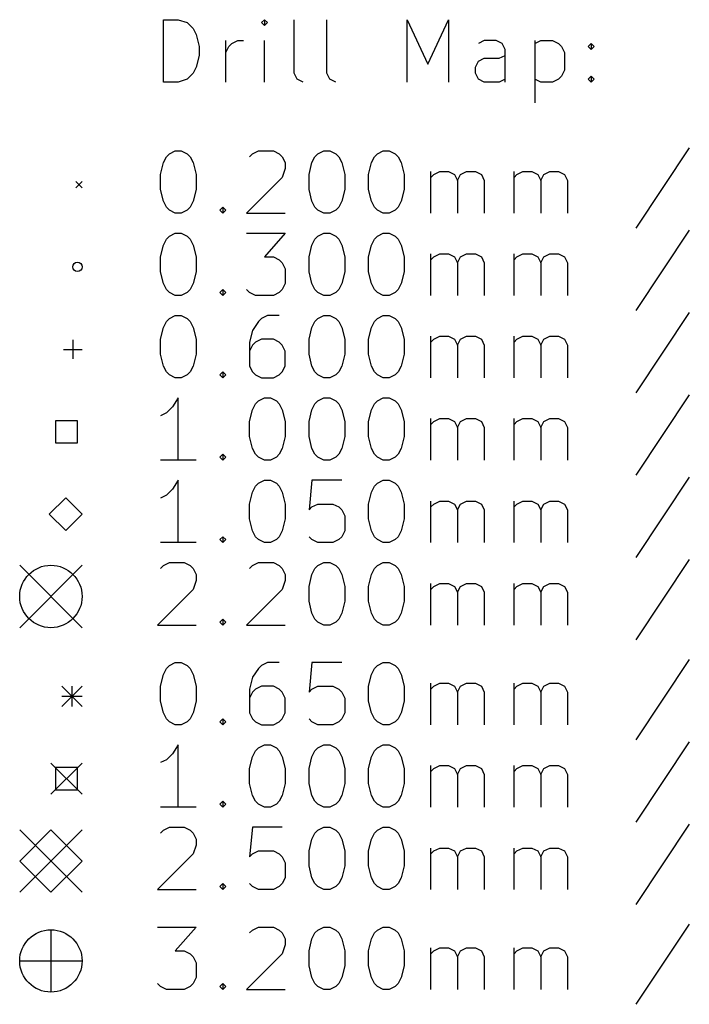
# Model space of a CAD drawing. Extents: x 39 to 122, y -192 to -69.
# Tile 1 of 8: x 39 to 61, y -192 to -161. Entities that reach past the tile are written whole.
import ezdxf

# ---------------------------------------------------------------- set-up
doc = ezdxf.new("R2010")
doc.units = 0
doc.layers.add('BLACK', color=7, linetype='CONTINUOUS')

msp = doc.modelspace()

# ---------------------------------------------------------------- linework, layer by layer
at = {"layer": 'BLACK', "linetype": 'CONTINUOUS'}
for p, q in [((44.082768, -162.639838), (44.082768, -160.639838)), ((44.082768, -160.639838), (44.558958, -160.639838)), ((44.558958, -160.639838), (44.844673, -160.735076)), ((44.844673, -160.735076), (45.035149, -160.925552)), ((45.035149, -160.925552), (45.130387, -161.116028)), ((47.320863, -160.639838), (47.225625, -160.735076)), ((47.225625, -160.735076), (47.320863, -160.830314)), ((47.416101, -160.735076), (47.320863, -160.639838)), ((47.320863, -160.639838), (47.320863, -160.830314)), ((47.320863, -160.830314), (47.416101, -160.735076)), ((48.273244, -162.354123), (48.273244, -160.639838)), ((49.320863, -162.354123), (49.320863, -160.639838)), ((51.892292, -162.639838), (51.892292, -160.639838)), ((51.892292, -160.639838), (52.558959, -162.068409)), ((52.558959, -162.068409), (53.225625, -160.639838)), ((53.225625, -160.639838), (53.225625, -162.639838)), ((45.130387, -161.116028), (45.225625, -161.49698)), ((45.225625, -161.49698), (45.225625, -161.782695)), ((46.082768, -162.639838), (46.082768, -161.306504)), ((46.082768, -161.687457), (46.178006, -161.49698)), ((46.178006, -161.49698), (46.273244, -161.401742)), ((46.273244, -161.401742), (46.46372, -161.306504)), ((46.46372, -161.306504), (46.654197, -161.306504)), ((47.320863, -162.639838), (47.320863, -161.306504)), ((54.368482, -161.306504), (54.178006, -161.401742)), ((54.749435, -161.306504), (54.368482, -161.306504)), ((54.939911, -161.401742), (54.749435, -161.306504)), ((55.035149, -161.592219), (54.939911, -161.401742)), ((55.98753, -161.306504), (55.98753, -163.306504)), ((55.98753, -161.401742), (56.178006, -161.306504)), ((56.178006, -161.306504), (56.558959, -161.306504)), ((56.558959, -161.306504), (56.749435, -161.401742)), ((56.749435, -161.401742), (56.844673, -161.49698)), ((56.844673, -161.49698), (56.939911, -161.687457)), ((57.701816, -161.49698), (57.797054, -161.401742)), ((57.797054, -161.592219), (57.701816, -161.49698)), ((57.797054, -161.401742), (57.892292, -161.49698)), ((57.797054, -161.401742), (57.797054, -161.592219)), ((57.892292, -161.49698), (57.797054, -161.592219)), ((45.225625, -161.782695), (45.130387, -162.163647)), ((54.178006, -161.973171), (54.368482, -161.877933)), ((54.368482, -161.877933), (54.844673, -161.877933)), ((54.844673, -161.877933), (55.035149, -161.782695)), ((55.035149, -162.639838), (55.035149, -161.592219)), ((56.939911, -161.687457), (56.939911, -162.258885)), ((45.130387, -162.163647), (45.035149, -162.354123)), ((54.082768, -162.163647), (54.178006, -161.973171)), ((54.082768, -162.354123), (54.082768, -162.163647)), ((45.035149, -162.354123), (44.844673, -162.5446)), ((48.368482, -162.5446), (48.273244, -162.354123)), ((49.416101, -162.5446), (49.320863, -162.354123)), ((54.178006, -162.5446), (54.082768, -162.354123)), ((56.844673, -162.449361), (56.749435, -162.5446)), ((56.939911, -162.258885), (56.844673, -162.449361)), ((57.701816, -162.5446), (57.797054, -162.449361)), ((57.797054, -162.449361), (57.892292, -162.5446)), ((57.797054, -162.449361), (57.797054, -162.639838)), ((44.558958, -162.639838), (44.082768, -162.639838)), ((44.844673, -162.5446), (44.558958, -162.639838)), ((48.558958, -162.639838), (48.368482, -162.5446)), ((49.606577, -162.639838), (49.416101, -162.5446)), ((54.368482, -162.639838), (54.178006, -162.5446)), ((54.844673, -162.639838), (54.368482, -162.639838)), ((55.035149, -162.5446), (54.844673, -162.639838)), ((56.178006, -162.639838), (55.98753, -162.5446)), ((56.558959, -162.639838), (56.178006, -162.639838)), ((56.749435, -162.5446), (56.558959, -162.639838)), ((57.797054, -162.639838), (57.701816, -162.5446)), ((57.892292, -162.5446), (57.797054, -162.639838)), ((44.082768, -165.22079), (44.178006, -165.030314)), ((44.178006, -165.030314), (44.273244, -164.935076)), ((44.273244, -164.935076), (44.46372, -164.839838)), ((44.46372, -164.839838), (44.654197, -164.839838)), ((44.654197, -164.839838), (44.844673, -164.935076)), ((44.844673, -164.935076), (44.939911, -165.030314)), ((44.939911, -165.030314), (45.035149, -165.22079)), ((46.844673, -165.030314), (46.939911, -164.935076)), ((46.939911, -164.935076), (47.130387, -164.839838)), ((47.130387, -164.839838), (47.606578, -164.839838)), ((47.606578, -164.839838), (47.797054, -164.935076)), ((47.797054, -164.935076), (47.892292, -165.030314)), ((47.892292, -165.030314), (47.98753, -165.22079)), ((48.844673, -165.22079), (48.939911, -165.030314)), ((48.939911, -165.030314), (49.035149, -164.935076)), ((49.035149, -164.935076), (49.225625, -164.839838)), ((49.225625, -164.839838), (49.416102, -164.839838)), ((49.416102, -164.839838), (49.606578, -164.935076)), ((49.606578, -164.935076), (49.701816, -165.030314)), ((49.701816, -165.030314), (49.797054, -165.22079)), ((50.749435, -165.22079), (50.844673, -165.030314)), ((50.844673, -165.030314), (50.939911, -164.935076)), ((50.939911, -164.935076), (51.130387, -164.839838)), ((51.130387, -164.839838), (51.320864, -164.839838)), ((51.320864, -164.839838), (51.51134, -164.935076)), ((51.51134, -164.935076), (51.606578, -165.030314)), ((51.606578, -165.030314), (51.701816, -165.22079)), ((60.939912, -164.7446), (59.225627, -167.316028)), ((43.98753, -165.601742), (44.082768, -165.22079)), ((45.035149, -165.22079), (45.130387, -165.601742)), ((47.98753, -165.22079), (47.98753, -165.411266)), ((48.749435, -165.601742), (48.844673, -165.22079)), ((49.797054, -165.22079), (49.892292, -165.601742)), ((50.654197, -165.601742), (50.749435, -165.22079)), ((51.701816, -165.22079), (51.797054, -165.601742)), ((43.98753, -166.077933), (43.98753, -165.601742)), ((45.130387, -165.601742), (45.130387, -166.077933)), ((47.98753, -165.411266), (47.892292, -165.69698)), ((48.749435, -166.077933), (48.749435, -165.601742)), ((49.892292, -165.601742), (49.892292, -166.077933)), ((50.654197, -166.077933), (50.654197, -165.601742)), ((51.797054, -165.601742), (51.797054, -166.077933)), ((52.654197, -166.839838), (52.654197, -165.506504)), ((52.654197, -165.69698), (52.749435, -165.601742)), ((52.749435, -165.601742), (52.939911, -165.506504)), ((52.939911, -165.506504), (53.225626, -165.506504)), ((53.225626, -165.506504), (53.416102, -165.601742)), ((53.416102, -165.601742), (53.51134, -165.792219)), ((53.51134, -165.792219), (53.606578, -165.601742)), ((53.606578, -165.601742), (53.797054, -165.506504)), ((53.797054, -165.506504), (54.082768, -165.506504)), ((54.082768, -165.506504), (54.273245, -165.601742)), ((54.273245, -165.601742), (54.368483, -165.792219)), ((55.320864, -166.839838), (55.320864, -165.506504)), ((55.320864, -165.69698), (55.416102, -165.601742)), ((55.416102, -165.601742), (55.606578, -165.506504)), ((55.606578, -165.506504), (55.892293, -165.506504)), ((55.892293, -165.506504), (56.082769, -165.601742)), ((56.082769, -165.601742), (56.178007, -165.792219)), ((56.178007, -165.792219), (56.273245, -165.601742)), ((56.273245, -165.601742), (56.463721, -165.506504)), ((56.463721, -165.506504), (56.749435, -165.506504)), ((56.749435, -165.506504), (56.939912, -165.601742)), ((56.939912, -165.601742), (57.03515, -165.792219)), ((41.275, -165.825), (41.475, -166.025)), ((41.475, -165.825), (41.275, -166.025)), ((47.892292, -165.69698), (46.749435, -166.839838)), ((53.51134, -165.792219), (53.51134, -166.839838)), ((54.368483, -165.792219), (54.368483, -166.839838)), ((56.178007, -165.792219), (56.178007, -166.839838)), ((57.03515, -165.792219), (57.03515, -166.839838)), ((44.082768, -166.458885), (43.98753, -166.077933)), ((45.130387, -166.077933), (45.035149, -166.458885)), ((48.844673, -166.458885), (48.749435, -166.077933)), ((49.892292, -166.077933), (49.797054, -166.458885)), ((50.749435, -166.458885), (50.654197, -166.077933)), ((51.797054, -166.077933), (51.701816, -166.458885)), ((44.178006, -166.649361), (44.082768, -166.458885)), ((45.035149, -166.458885), (44.939911, -166.649361)), ((48.939911, -166.649361), (48.844673, -166.458885)), ((49.797054, -166.458885), (49.701816, -166.649361)), ((50.844673, -166.649361), (50.749435, -166.458885)), ((51.701816, -166.458885), (51.606578, -166.649361)), ((44.273244, -166.7446), (44.178006, -166.649361)), ((44.46372, -166.839838), (44.273244, -166.7446)), ((44.654197, -166.839838), (44.46372, -166.839838)), ((44.844673, -166.7446), (44.654197, -166.839838)), ((44.939911, -166.649361), (44.844673, -166.7446)), ((45.892292, -166.7446), (45.98753, -166.649361)), ((45.98753, -166.839838), (45.892292, -166.7446)), ((45.98753, -166.649361), (46.082768, -166.7446)), ((45.98753, -166.649361), (45.98753, -166.839838)), ((46.082768, -166.7446), (45.98753, -166.839838)), ((46.749435, -166.839838), (47.98753, -166.839838)), ((49.035149, -166.7446), (48.939911, -166.649361)), ((49.225625, -166.839838), (49.035149, -166.7446)), ((49.416102, -166.839838), (49.225625, -166.839838)), ((49.606578, -166.7446), (49.416102, -166.839838)), ((49.701816, -166.649361), (49.606578, -166.7446)), ((50.939911, -166.7446), (50.844673, -166.649361)), ((51.130387, -166.839838), (50.939911, -166.7446)), ((51.320864, -166.839838), (51.130387, -166.839838)), ((51.51134, -166.7446), (51.320864, -166.839838)), ((51.606578, -166.649361), (51.51134, -166.7446)), ((44.273244, -167.575076), (44.46372, -167.479838)), ((44.46372, -167.479838), (44.654197, -167.479838)), ((44.654197, -167.479838), (44.844673, -167.575076)), ((46.749435, -167.479838), (47.98753, -167.479838)), ((47.98753, -167.479838), (47.320863, -168.241742)), ((49.035149, -167.575076), (49.225625, -167.479838)), ((49.225625, -167.479838), (49.416102, -167.479838)), ((49.416102, -167.479838), (49.606578, -167.575076)), ((50.939911, -167.575076), (51.130387, -167.479838)), ((51.130387, -167.479838), (51.320864, -167.479838)), ((51.320864, -167.479838), (51.51134, -167.575076)), ((60.939912, -167.3846), (59.225627, -169.956028)), ((43.98753, -168.241742), (44.082768, -167.86079)), ((44.082768, -167.86079), (44.178006, -167.670314)), ((44.178006, -167.670314), (44.273244, -167.575076)), ((44.844673, -167.575076), (44.939911, -167.670314)), ((44.939911, -167.670314), (45.035149, -167.86079)), ((45.035149, -167.86079), (45.130387, -168.241742)), ((48.749435, -168.241742), (48.844673, -167.86079)), ((48.844673, -167.86079), (48.939911, -167.670314)), ((48.939911, -167.670314), (49.035149, -167.575076)), ((49.606578, -167.575076), (49.701816, -167.670314)), ((49.701816, -167.670314), (49.797054, -167.86079)), ((49.797054, -167.86079), (49.892292, -168.241742)), ((50.654197, -168.241742), (50.749435, -167.86079)), ((50.749435, -167.86079), (50.844673, -167.670314)), ((50.844673, -167.670314), (50.939911, -167.575076)), ((51.51134, -167.575076), (51.606578, -167.670314)), ((51.606578, -167.670314), (51.701816, -167.86079)), ((51.701816, -167.86079), (51.797054, -168.241742)), ((52.654197, -169.479838), (52.654197, -168.146504)), ((52.749435, -168.241742), (52.939911, -168.146504)), ((52.939911, -168.146504), (53.225626, -168.146504)), ((53.225626, -168.146504), (53.416102, -168.241742)), ((53.606578, -168.241742), (53.797054, -168.146504)), ((53.797054, -168.146504), (54.082768, -168.146504)), ((54.082768, -168.146504), (54.273245, -168.241742)), ((55.320864, -169.479838), (55.320864, -168.146504)), ((55.416102, -168.241742), (55.606578, -168.146504)), ((55.606578, -168.146504), (55.892293, -168.146504)), ((55.892293, -168.146504), (56.082769, -168.241742)), ((56.273245, -168.241742), (56.463721, -168.146504)), ((56.463721, -168.146504), (56.749435, -168.146504)), ((56.749435, -168.146504), (56.939912, -168.241742)), ((43.98753, -168.717933), (43.98753, -168.241742)), ((45.130387, -168.241742), (45.130387, -168.717933)), ((47.320863, -168.241742), (47.606578, -168.241742)), ((47.606578, -168.241742), (47.797054, -168.33698)), ((47.797054, -168.33698), (47.892292, -168.432219)), ((47.892292, -168.432219), (47.98753, -168.622695)), ((48.749435, -168.717933), (48.749435, -168.241742)), ((49.892292, -168.241742), (49.892292, -168.717933)), ((50.654197, -168.717933), (50.654197, -168.241742)), ((51.797054, -168.241742), (51.797054, -168.717933)), ((52.654197, -168.33698), (52.749435, -168.241742)), ((53.416102, -168.241742), (53.51134, -168.432219)), ((53.51134, -168.432219), (53.606578, -168.241742)), ((53.51134, -168.432219), (53.51134, -169.479838)), ((54.273245, -168.241742), (54.368483, -168.432219)), ((54.368483, -168.432219), (54.368483, -169.479838)), ((55.320864, -168.33698), (55.416102, -168.241742)), ((56.082769, -168.241742), (56.178007, -168.432219)), ((56.178007, -168.432219), (56.273245, -168.241742)), ((56.178007, -168.432219), (56.178007, -169.479838)), ((56.939912, -168.241742), (57.03515, -168.432219)), ((57.03515, -168.432219), (57.03515, -169.479838)), ((44.082768, -169.098885), (43.98753, -168.717933)), ((45.130387, -168.717933), (45.035149, -169.098885)), ((47.98753, -168.622695), (47.98753, -169.098885)), ((48.844673, -169.098885), (48.749435, -168.717933)), ((49.892292, -168.717933), (49.797054, -169.098885)), ((50.749435, -169.098885), (50.654197, -168.717933)), ((51.797054, -168.717933), (51.701816, -169.098885)), ((44.178006, -169.289361), (44.082768, -169.098885)), ((45.035149, -169.098885), (44.939911, -169.289361)), ((47.98753, -169.098885), (47.892292, -169.289361)), ((48.939911, -169.289361), (48.844673, -169.098885)), ((49.797054, -169.098885), (49.701816, -169.289361)), ((50.844673, -169.289361), (50.749435, -169.098885)), ((51.701816, -169.098885), (51.606578, -169.289361)), ((44.273244, -169.3846), (44.178006, -169.289361)), ((44.46372, -169.479838), (44.273244, -169.3846)), ((44.844673, -169.3846), (44.654197, -169.479838)), ((44.939911, -169.289361), (44.844673, -169.3846)), ((45.892292, -169.3846), (45.98753, -169.289361)), ((45.98753, -169.479838), (45.892292, -169.3846)), ((45.98753, -169.289361), (46.082768, -169.3846)), ((45.98753, -169.289361), (45.98753, -169.479838)), ((46.082768, -169.3846), (45.98753, -169.479838)), ((46.844673, -169.3846), (46.749435, -169.289361)), ((47.035149, -169.479838), (46.844673, -169.3846)), ((47.797054, -169.3846), (47.606578, -169.479838)), ((47.892292, -169.289361), (47.797054, -169.3846)), ((49.035149, -169.3846), (48.939911, -169.289361)), ((49.225625, -169.479838), (49.035149, -169.3846)), ((49.606578, -169.3846), (49.416102, -169.479838)), ((49.701816, -169.289361), (49.606578, -169.3846)), ((50.939911, -169.3846), (50.844673, -169.289361)), ((51.130387, -169.479838), (50.939911, -169.3846)), ((51.51134, -169.3846), (51.320864, -169.479838)), ((51.606578, -169.289361), (51.51134, -169.3846)), ((44.654197, -169.479838), (44.46372, -169.479838)), ((47.606578, -169.479838), (47.035149, -169.479838)), ((49.416102, -169.479838), (49.225625, -169.479838)), ((51.320864, -169.479838), (51.130387, -169.479838)), ((60.939912, -170.0246), (59.225627, -172.596028)), ((44.082768, -170.50079), (44.178006, -170.310314)), ((44.178006, -170.310314), (44.273244, -170.215076)), ((44.273244, -170.215076), (44.46372, -170.119838)), ((44.46372, -170.119838), (44.654197, -170.119838)), ((44.654197, -170.119838), (44.844673, -170.215076)), ((44.844673, -170.215076), (44.939911, -170.310314)), ((44.939911, -170.310314), (45.035149, -170.50079)), ((47.130387, -170.310314), (46.939911, -170.596028)), ((47.225625, -170.215076), (47.130387, -170.310314)), ((47.416101, -170.119838), (47.225625, -170.215076)), ((47.797054, -170.119838), (47.416101, -170.119838)), ((48.844673, -170.50079), (48.939911, -170.310314)), ((48.939911, -170.310314), (49.035149, -170.215076)), ((49.035149, -170.215076), (49.225625, -170.119838)), ((49.225625, -170.119838), (49.416102, -170.119838)), ((49.416102, -170.119838), (49.606578, -170.215076)), ((49.606578, -170.215076), (49.701816, -170.310314)), ((49.701816, -170.310314), (49.797054, -170.50079)), ((50.749435, -170.50079), (50.844673, -170.310314)), ((50.844673, -170.310314), (50.939911, -170.215076)), ((50.939911, -170.215076), (51.130387, -170.119838)), ((51.130387, -170.119838), (51.320864, -170.119838)), ((51.320864, -170.119838), (51.51134, -170.215076)), ((51.51134, -170.215076), (51.606578, -170.310314)), ((51.606578, -170.310314), (51.701816, -170.50079)), ((43.98753, -170.881742), (44.082768, -170.50079)), ((45.035149, -170.50079), (45.130387, -170.881742)), ((46.939911, -170.596028), (46.844673, -170.97698)), ((48.749435, -170.881742), (48.844673, -170.50079)), ((49.797054, -170.50079), (49.892292, -170.881742)), ((50.654197, -170.881742), (50.749435, -170.50079)), ((51.701816, -170.50079), (51.797054, -170.881742)), ((41.175, -170.905), (41.175, -171.505)), ((43.98753, -171.357933), (43.98753, -170.881742)), ((45.130387, -170.881742), (45.130387, -171.357933)), ((46.844673, -170.97698), (46.844673, -171.738885)), ((47.035149, -170.97698), (46.939911, -171.072219)), ((47.225625, -170.881742), (47.035149, -170.97698)), ((47.606578, -170.881742), (47.225625, -170.881742)), ((47.797054, -170.97698), (47.606578, -170.881742)), ((47.892292, -171.072219), (47.797054, -170.97698)), ((48.749435, -171.357933), (48.749435, -170.881742)), ((49.892292, -170.881742), (49.892292, -171.357933)), ((50.654197, -171.357933), (50.654197, -170.881742)), ((51.797054, -170.881742), (51.797054, -171.357933)), ((52.654197, -172.119838), (52.654197, -170.786504)), ((52.654197, -170.97698), (52.749435, -170.881742)), ((52.749435, -170.881742), (52.939911, -170.786504)), ((52.939911, -170.786504), (53.225626, -170.786504)), ((53.225626, -170.786504), (53.416102, -170.881742)), ((53.416102, -170.881742), (53.51134, -171.072219)), ((53.51134, -171.072219), (53.606578, -170.881742)), ((53.606578, -170.881742), (53.797054, -170.786504)), ((53.797054, -170.786504), (54.082768, -170.786504)), ((54.082768, -170.786504), (54.273245, -170.881742)), ((54.273245, -170.881742), (54.368483, -171.072219)), ((55.320864, -172.119838), (55.320864, -170.786504)), ((55.320864, -170.97698), (55.416102, -170.881742)), ((55.416102, -170.881742), (55.606578, -170.786504)), ((55.606578, -170.786504), (55.892293, -170.786504)), ((55.892293, -170.786504), (56.082769, -170.881742)), ((56.082769, -170.881742), (56.178007, -171.072219)), ((56.178007, -171.072219), (56.273245, -170.881742)), ((56.273245, -170.881742), (56.463721, -170.786504)), ((56.463721, -170.786504), (56.749435, -170.786504)), ((56.749435, -170.786504), (56.939912, -170.881742)), ((56.939912, -170.881742), (57.03515, -171.072219)), ((40.875, -171.205), (41.475, -171.205)), ((46.939911, -171.072219), (46.844673, -171.262695)), ((47.98753, -171.262695), (47.892292, -171.072219)), ((47.98753, -171.738885), (47.98753, -171.262695)), ((53.51134, -171.072219), (53.51134, -172.119838)), ((54.368483, -171.072219), (54.368483, -172.119838)), ((56.178007, -171.072219), (56.178007, -172.119838)), ((57.03515, -171.072219), (57.03515, -172.119838)), ((44.082768, -171.738885), (43.98753, -171.357933)), ((45.130387, -171.357933), (45.035149, -171.738885)), ((48.844673, -171.738885), (48.749435, -171.357933)), ((49.892292, -171.357933), (49.797054, -171.738885)), ((50.749435, -171.738885), (50.654197, -171.357933)), ((51.797054, -171.357933), (51.701816, -171.738885)), ((44.178006, -171.929361), (44.082768, -171.738885)), ((44.273244, -172.0246), (44.178006, -171.929361)), ((44.939911, -171.929361), (44.844673, -172.0246)), ((45.035149, -171.738885), (44.939911, -171.929361)), ((45.892292, -172.0246), (45.98753, -171.929361)), ((45.98753, -171.929361), (46.082768, -172.0246)), ((45.98753, -171.929361), (45.98753, -172.119838)), ((46.844673, -171.738885), (46.939911, -171.929361)), ((46.939911, -171.929361), (47.035149, -172.0246)), ((47.797054, -172.0246), (47.892292, -171.929361)), ((47.892292, -171.929361), (47.98753, -171.738885)), ((48.939911, -171.929361), (48.844673, -171.738885)), ((49.035149, -172.0246), (48.939911, -171.929361)), ((49.701816, -171.929361), (49.606578, -172.0246)), ((49.797054, -171.738885), (49.701816, -171.929361)), ((50.844673, -171.929361), (50.749435, -171.738885)), ((50.939911, -172.0246), (50.844673, -171.929361)), ((51.606578, -171.929361), (51.51134, -172.0246)), ((51.701816, -171.738885), (51.606578, -171.929361)), ((44.46372, -172.119838), (44.273244, -172.0246)), ((44.654197, -172.119838), (44.46372, -172.119838)), ((44.844673, -172.0246), (44.654197, -172.119838)), ((45.98753, -172.119838), (45.892292, -172.0246)), ((46.082768, -172.0246), (45.98753, -172.119838)), ((47.035149, -172.0246), (47.225625, -172.119838)), ((47.225625, -172.119838), (47.606578, -172.119838)), ((47.606578, -172.119838), (47.797054, -172.0246)), ((49.225625, -172.119838), (49.035149, -172.0246)), ((49.416102, -172.119838), (49.225625, -172.119838)), ((49.606578, -172.0246), (49.416102, -172.119838)), ((51.130387, -172.119838), (50.939911, -172.0246)), ((51.320864, -172.119838), (51.130387, -172.119838)), ((51.51134, -172.0246), (51.320864, -172.119838)), ((44.558958, -172.759838), (44.368482, -173.045552)), ((44.558958, -174.759838), (44.558958, -172.759838)), ((47.035149, -172.950314), (47.130387, -172.855076)), ((47.130387, -172.855076), (47.320863, -172.759838)), ((47.320863, -172.759838), (47.51134, -172.759838)), ((47.51134, -172.759838), (47.701816, -172.855076)), ((47.701816, -172.855076), (47.797054, -172.950314)), ((48.939911, -172.950314), (49.035149, -172.855076)), ((49.035149, -172.855076), (49.225625, -172.759838)), ((49.225625, -172.759838), (49.416102, -172.759838)), ((49.416102, -172.759838), (49.606578, -172.855076)), ((49.606578, -172.855076), (49.701816, -172.950314)), ((50.844673, -172.950314), (50.939911, -172.855076)), ((50.939911, -172.855076), (51.130387, -172.759838)), ((51.130387, -172.759838), (51.320864, -172.759838)), ((51.320864, -172.759838), (51.51134, -172.855076)), ((51.51134, -172.855076), (51.606578, -172.950314)), ((60.939912, -172.6646), (59.225627, -175.236028)), ((44.178006, -173.236028), (43.98753, -173.331266)), ((44.368482, -173.045552), (44.178006, -173.236028)), ((46.844673, -173.521742), (46.939911, -173.14079)), ((46.939911, -173.14079), (47.035149, -172.950314)), ((47.797054, -172.950314), (47.892292, -173.14079)), ((47.892292, -173.14079), (47.98753, -173.521742)), ((48.749435, -173.521742), (48.844673, -173.14079)), ((48.844673, -173.14079), (48.939911, -172.950314)), ((49.701816, -172.950314), (49.797054, -173.14079)), ((49.797054, -173.14079), (49.892292, -173.521742)), ((50.654197, -173.521742), (50.749435, -173.14079)), ((50.749435, -173.14079), (50.844673, -172.950314)), ((51.606578, -172.950314), (51.701816, -173.14079)), ((51.701816, -173.14079), (51.797054, -173.521742)), ((41.328557, -173.491443), (40.621443, -173.491443)), ((40.621443, -173.491443), (40.621443, -174.198557)), ((41.328557, -174.198557), (41.328557, -173.491443)), ((46.844673, -173.997933), (46.844673, -173.521742)), ((47.98753, -173.521742), (47.98753, -173.997933)), ((48.749435, -173.997933), (48.749435, -173.521742)), ((49.892292, -173.521742), (49.892292, -173.997933)), ((50.654197, -173.997933), (50.654197, -173.521742)), ((51.797054, -173.521742), (51.797054, -173.997933)), ((52.654197, -174.759838), (52.654197, -173.426504)), ((52.654197, -173.61698), (52.749435, -173.521742)), ((52.749435, -173.521742), (52.939911, -173.426504)), ((52.939911, -173.426504), (53.225626, -173.426504)), ((53.225626, -173.426504), (53.416102, -173.521742)), ((53.416102, -173.521742), (53.51134, -173.712219)), ((53.51134, -173.712219), (53.606578, -173.521742)), ((53.606578, -173.521742), (53.797054, -173.426504)), ((53.797054, -173.426504), (54.082768, -173.426504)), ((54.082768, -173.426504), (54.273245, -173.521742)), ((54.273245, -173.521742), (54.368483, -173.712219)), ((55.320864, -174.759838), (55.320864, -173.426504)), ((55.320864, -173.61698), (55.416102, -173.521742)), ((55.416102, -173.521742), (55.606578, -173.426504)), ((55.606578, -173.426504), (55.892293, -173.426504)), ((55.892293, -173.426504), (56.082769, -173.521742)), ((56.082769, -173.521742), (56.178007, -173.712219)), ((56.178007, -173.712219), (56.273245, -173.521742)), ((56.273245, -173.521742), (56.463721, -173.426504)), ((56.463721, -173.426504), (56.749435, -173.426504)), ((56.749435, -173.426504), (56.939912, -173.521742)), ((56.939912, -173.521742), (57.03515, -173.712219)), ((53.51134, -173.712219), (53.51134, -174.759838)), ((54.368483, -173.712219), (54.368483, -174.759838)), ((56.178007, -173.712219), (56.178007, -174.759838)), ((57.03515, -173.712219), (57.03515, -174.759838)), ((46.939911, -174.378885), (46.844673, -173.997933)), ((47.98753, -173.997933), (47.892292, -174.378885)), ((48.844673, -174.378885), (48.749435, -173.997933)), ((49.892292, -173.997933), (49.797054, -174.378885)), ((50.749435, -174.378885), (50.654197, -173.997933)), ((51.797054, -173.997933), (51.701816, -174.378885)), ((40.621443, -174.198557), (41.328557, -174.198557)), ((47.035149, -174.569361), (46.939911, -174.378885)), ((47.892292, -174.378885), (47.797054, -174.569361)), ((48.939911, -174.569361), (48.844673, -174.378885)), ((49.797054, -174.378885), (49.701816, -174.569361)), ((50.844673, -174.569361), (50.749435, -174.378885)), ((51.701816, -174.378885), (51.606578, -174.569361)), ((45.130387, -174.759838), (43.98753, -174.759838)), ((45.892292, -174.6646), (45.98753, -174.569361)), ((45.98753, -174.759838), (45.892292, -174.6646)), ((45.98753, -174.569361), (46.082768, -174.6646)), ((45.98753, -174.569361), (45.98753, -174.759838)), ((46.082768, -174.6646), (45.98753, -174.759838)), ((47.130387, -174.6646), (47.035149, -174.569361)), ((47.320863, -174.759838), (47.130387, -174.6646)), ((47.51134, -174.759838), (47.320863, -174.759838)), ((47.701816, -174.6646), (47.51134, -174.759838)), ((47.797054, -174.569361), (47.701816, -174.6646)), ((49.035149, -174.6646), (48.939911, -174.569361)), ((49.225625, -174.759838), (49.035149, -174.6646)), ((49.416102, -174.759838), (49.225625, -174.759838)), ((49.606578, -174.6646), (49.416102, -174.759838)), ((49.701816, -174.569361), (49.606578, -174.6646)), ((50.939911, -174.6646), (50.844673, -174.569361)), ((51.130387, -174.759838), (50.939911, -174.6646)), ((51.320864, -174.759838), (51.130387, -174.759838)), ((51.51134, -174.6646), (51.320864, -174.759838)), ((51.606578, -174.569361), (51.51134, -174.6646)), ((44.558958, -175.399838), (44.368482, -175.685552)), ((44.558958, -177.399838), (44.558958, -175.399838)), ((47.130387, -175.495076), (47.320863, -175.399838)), ((47.320863, -175.399838), (47.51134, -175.399838)), ((47.51134, -175.399838), (47.701816, -175.495076)), ((48.844673, -175.399838), (48.749435, -176.352219)), ((49.797054, -175.399838), (48.844673, -175.399838)), ((50.939911, -175.495076), (51.130387, -175.399838)), ((51.130387, -175.399838), (51.320864, -175.399838)), ((51.320864, -175.399838), (51.51134, -175.495076)), ((60.939912, -175.3046), (59.225627, -177.876028)), ((44.368482, -175.685552), (44.178006, -175.876028)), ((46.939911, -175.78079), (47.035149, -175.590314)), ((47.035149, -175.590314), (47.130387, -175.495076)), ((47.701816, -175.495076), (47.797054, -175.590314)), ((47.797054, -175.590314), (47.892292, -175.78079)), ((50.749435, -175.78079), (50.844673, -175.590314)), ((50.844673, -175.590314), (50.939911, -175.495076)), ((51.51134, -175.495076), (51.606578, -175.590314)), ((51.606578, -175.590314), (51.701816, -175.78079)), ((40.95, -175.96), (40.425, -176.485)), ((41.475, -176.485), (40.95, -175.96)), ((44.178006, -175.876028), (43.98753, -175.971266)), ((46.844673, -176.161742), (46.939911, -175.78079)), ((47.892292, -175.78079), (47.98753, -176.161742)), ((50.654197, -176.161742), (50.749435, -175.78079)), ((51.701816, -175.78079), (51.797054, -176.161742)), ((52.654197, -177.399838), (52.654197, -176.066504)), ((52.749435, -176.161742), (52.939911, -176.066504)), ((52.939911, -176.066504), (53.225626, -176.066504)), ((53.225626, -176.066504), (53.416102, -176.161742)), ((53.606578, -176.161742), (53.797054, -176.066504)), ((53.797054, -176.066504), (54.082768, -176.066504)), ((54.082768, -176.066504), (54.273245, -176.161742)), ((55.320864, -177.399838), (55.320864, -176.066504)), ((55.416102, -176.161742), (55.606578, -176.066504)), ((55.606578, -176.066504), (55.892293, -176.066504)), ((55.892293, -176.066504), (56.082769, -176.161742)), ((56.273245, -176.161742), (56.463721, -176.066504)), ((56.463721, -176.066504), (56.749435, -176.066504)), ((56.749435, -176.066504), (56.939912, -176.161742)), ((46.844673, -176.637933), (46.844673, -176.161742)), ((47.98753, -176.161742), (47.98753, -176.637933)), ((48.749435, -176.352219), (48.844673, -176.25698)), ((48.844673, -176.25698), (49.035149, -176.161742)), ((49.035149, -176.161742), (49.51134, -176.161742)), ((49.51134, -176.161742), (49.701816, -176.25698)), ((49.701816, -176.25698), (49.797054, -176.352219)), ((49.797054, -176.352219), (49.892292, -176.542695)), ((50.654197, -176.637933), (50.654197, -176.161742)), ((51.797054, -176.161742), (51.797054, -176.637933)), ((52.654197, -176.25698), (52.749435, -176.161742)), ((53.416102, -176.161742), (53.51134, -176.352219)), ((53.51134, -176.352219), (53.606578, -176.161742)), ((53.51134, -176.352219), (53.51134, -177.399838)), ((54.273245, -176.161742), (54.368483, -176.352219)), ((54.368483, -176.352219), (54.368483, -177.399838)), ((55.320864, -176.25698), (55.416102, -176.161742)), ((56.082769, -176.161742), (56.178007, -176.352219)), ((56.178007, -176.352219), (56.273245, -176.161742)), ((56.178007, -176.352219), (56.178007, -177.399838)), ((56.939912, -176.161742), (57.03515, -176.352219)), ((57.03515, -176.352219), (57.03515, -177.399838)), ((40.425, -176.485), (40.95, -177.01)), ((40.95, -177.01), (41.475, -176.485)), ((46.939911, -177.018885), (46.844673, -176.637933)), ((47.98753, -176.637933), (47.892292, -177.018885)), ((49.892292, -176.542695), (49.892292, -177.018885)), ((50.749435, -177.018885), (50.654197, -176.637933)), ((51.797054, -176.637933), (51.701816, -177.018885)), ((47.035149, -177.209361), (46.939911, -177.018885)), ((47.892292, -177.018885), (47.797054, -177.209361)), ((49.892292, -177.018885), (49.797054, -177.209361)), ((50.844673, -177.209361), (50.749435, -177.018885)), ((51.701816, -177.018885), (51.606578, -177.209361)), ((45.892292, -177.3046), (45.98753, -177.209361)), ((45.98753, -177.399838), (45.892292, -177.3046)), ((45.98753, -177.209361), (46.082768, -177.3046)), ((45.98753, -177.209361), (45.98753, -177.399838)), ((46.082768, -177.3046), (45.98753, -177.399838)), ((47.130387, -177.3046), (47.035149, -177.209361)), ((47.320863, -177.399838), (47.130387, -177.3046)), ((47.701816, -177.3046), (47.51134, -177.399838)), ((47.797054, -177.209361), (47.701816, -177.3046)), ((48.844673, -177.3046), (48.749435, -177.209361)), ((49.035149, -177.399838), (48.844673, -177.3046)), ((49.701816, -177.3046), (49.51134, -177.399838)), ((49.797054, -177.209361), (49.701816, -177.3046)), ((50.939911, -177.3046), (50.844673, -177.209361)), ((51.130387, -177.399838), (50.939911, -177.3046)), ((51.51134, -177.3046), (51.320864, -177.399838)), ((51.606578, -177.209361), (51.51134, -177.3046)), ((45.130387, -177.399838), (43.98753, -177.399838)), ((47.51134, -177.399838), (47.320863, -177.399838)), ((49.51134, -177.399838), (49.035149, -177.399838)), ((51.320864, -177.399838), (51.130387, -177.399838)), ((60.939912, -177.9446), (59.225627, -180.516028)), ((39.475, -178.125), (41.475, -180.125)), ((41.475, -178.125), (39.475, -180.125)), ((43.98753, -178.230314), (44.082768, -178.135076)), ((44.082768, -178.135076), (44.273244, -178.039838)), ((44.273244, -178.039838), (44.749435, -178.039838)), ((44.749435, -178.039838), (44.939911, -178.135076)), ((44.939911, -178.135076), (45.035149, -178.230314)), ((45.035149, -178.230314), (45.130387, -178.42079)), ((46.844673, -178.230314), (46.939911, -178.135076)), ((46.939911, -178.135076), (47.130387, -178.039838)), ((47.130387, -178.039838), (47.606578, -178.039838)), ((47.606578, -178.039838), (47.797054, -178.135076)), ((47.797054, -178.135076), (47.892292, -178.230314)), ((47.892292, -178.230314), (47.98753, -178.42079)), ((48.844673, -178.42079), (48.939911, -178.230314)), ((48.939911, -178.230314), (49.035149, -178.135076)), ((49.035149, -178.135076), (49.225625, -178.039838)), ((49.225625, -178.039838), (49.416102, -178.039838)), ((49.416102, -178.039838), (49.606578, -178.135076)), ((49.606578, -178.135076), (49.701816, -178.230314)), ((49.701816, -178.230314), (49.797054, -178.42079)), ((50.749435, -178.42079), (50.844673, -178.230314)), ((50.844673, -178.230314), (50.939911, -178.135076)), ((50.939911, -178.135076), (51.130387, -178.039838)), ((51.130387, -178.039838), (51.320864, -178.039838)), ((51.320864, -178.039838), (51.51134, -178.135076)), ((51.51134, -178.135076), (51.606578, -178.230314)), ((51.606578, -178.230314), (51.701816, -178.42079)), ((45.130387, -178.42079), (45.130387, -178.611266)), ((47.98753, -178.42079), (47.98753, -178.611266)), ((48.749435, -178.801742), (48.844673, -178.42079)), ((49.797054, -178.42079), (49.892292, -178.801742)), ((50.654197, -178.801742), (50.749435, -178.42079)), ((51.701816, -178.42079), (51.797054, -178.801742)), ((45.035149, -178.89698), (43.892292, -180.039838)), ((45.130387, -178.611266), (45.035149, -178.89698)), ((47.892292, -178.89698), (46.749435, -180.039838)), ((47.98753, -178.611266), (47.892292, -178.89698)), ((48.749435, -179.277933), (48.749435, -178.801742)), ((49.892292, -178.801742), (49.892292, -179.277933)), ((50.654197, -179.277933), (50.654197, -178.801742)), ((51.797054, -178.801742), (51.797054, -179.277933)), ((52.654197, -180.039838), (52.654197, -178.706504)), ((52.654197, -178.89698), (52.749435, -178.801742)), ((52.749435, -178.801742), (52.939911, -178.706504)), ((52.939911, -178.706504), (53.225626, -178.706504)), ((53.225626, -178.706504), (53.416102, -178.801742)), ((53.416102, -178.801742), (53.51134, -178.992219)), ((53.51134, -178.992219), (53.606578, -178.801742)), ((53.606578, -178.801742), (53.797054, -178.706504)), ((53.797054, -178.706504), (54.082768, -178.706504)), ((54.082768, -178.706504), (54.273245, -178.801742)), ((54.273245, -178.801742), (54.368483, -178.992219)), ((55.320864, -180.039838), (55.320864, -178.706504)), ((55.320864, -178.89698), (55.416102, -178.801742)), ((55.416102, -178.801742), (55.606578, -178.706504)), ((55.606578, -178.706504), (55.892293, -178.706504)), ((55.892293, -178.706504), (56.082769, -178.801742)), ((56.082769, -178.801742), (56.178007, -178.992219)), ((56.178007, -178.992219), (56.273245, -178.801742)), ((56.273245, -178.801742), (56.463721, -178.706504)), ((56.463721, -178.706504), (56.749435, -178.706504)), ((56.749435, -178.706504), (56.939912, -178.801742)), ((56.939912, -178.801742), (57.03515, -178.992219)), ((53.51134, -178.992219), (53.51134, -180.039838)), ((54.368483, -178.992219), (54.368483, -180.039838)), ((56.178007, -178.992219), (56.178007, -180.039838)), ((57.03515, -178.992219), (57.03515, -180.039838)), ((48.844673, -179.658885), (48.749435, -179.277933)), ((49.892292, -179.277933), (49.797054, -179.658885)), ((50.749435, -179.658885), (50.654197, -179.277933)), ((51.797054, -179.277933), (51.701816, -179.658885)), ((45.892292, -179.9446), (45.98753, -179.849361)), ((45.98753, -179.849361), (46.082768, -179.9446)), ((45.98753, -179.849361), (45.98753, -180.039838)), ((48.939911, -179.849361), (48.844673, -179.658885)), ((49.035149, -179.9446), (48.939911, -179.849361)), ((49.701816, -179.849361), (49.606578, -179.9446)), ((49.797054, -179.658885), (49.701816, -179.849361)), ((50.844673, -179.849361), (50.749435, -179.658885)), ((50.939911, -179.9446), (50.844673, -179.849361)), ((51.606578, -179.849361), (51.51134, -179.9446)), ((51.701816, -179.658885), (51.606578, -179.849361)), ((43.892292, -180.039838), (45.130387, -180.039838)), ((45.98753, -180.039838), (45.892292, -179.9446)), ((46.082768, -179.9446), (45.98753, -180.039838)), ((46.749435, -180.039838), (47.98753, -180.039838)), ((49.225625, -180.039838), (49.035149, -179.9446)), ((49.416102, -180.039838), (49.225625, -180.039838)), ((49.606578, -179.9446), (49.416102, -180.039838)), ((51.130387, -180.039838), (50.939911, -179.9446)), ((51.320864, -180.039838), (51.130387, -180.039838)), ((51.51134, -179.9446), (51.320864, -180.039838)), ((44.082768, -181.62079), (44.178006, -181.430314)), ((44.178006, -181.430314), (44.273244, -181.335076)), ((44.273244, -181.335076), (44.46372, -181.239838)), ((44.46372, -181.239838), (44.654197, -181.239838)), ((44.654197, -181.239838), (44.844673, -181.335076)), ((44.844673, -181.335076), (44.939911, -181.430314)), ((44.939911, -181.430314), (45.035149, -181.62079)), ((47.130387, -181.430314), (46.939911, -181.716028)), ((47.225625, -181.335076), (47.130387, -181.430314)), ((47.416101, -181.239838), (47.225625, -181.335076)), ((47.797054, -181.239838), (47.416101, -181.239838)), ((48.844673, -181.239838), (48.749435, -182.192219)), ((49.797054, -181.239838), (48.844673, -181.239838)), ((50.749435, -181.62079), (50.844673, -181.430314)), ((50.844673, -181.430314), (50.939911, -181.335076)), ((50.939911, -181.335076), (51.130387, -181.239838)), ((51.130387, -181.239838), (51.320864, -181.239838)), ((51.320864, -181.239838), (51.51134, -181.335076)), ((51.51134, -181.335076), (51.606578, -181.430314)), ((51.606578, -181.430314), (51.701816, -181.62079)), ((60.939912, -181.1446), (59.225627, -183.716028)), ((43.98753, -182.001742), (44.082768, -181.62079)), ((45.035149, -181.62079), (45.130387, -182.001742)), ((46.939911, -181.716028), (46.844673, -182.09698)), ((50.654197, -182.001742), (50.749435, -181.62079)), ((51.701816, -181.62079), (51.797054, -182.001742)), ((40.825, -182), (41.475, -182.65)), ((41.475, -182), (40.825, -182.65)), ((41.15, -182), (41.15, -182.65)), ((43.98753, -182.477933), (43.98753, -182.001742)), ((45.130387, -182.001742), (45.130387, -182.477933)), ((47.225625, -182.001742), (47.035149, -182.09698)), ((47.606578, -182.001742), (47.225625, -182.001742)), ((47.797054, -182.09698), (47.606578, -182.001742)), ((48.844673, -182.09698), (49.035149, -182.001742)), ((49.035149, -182.001742), (49.51134, -182.001742)), ((49.51134, -182.001742), (49.701816, -182.09698)), ((50.654197, -182.477933), (50.654197, -182.001742)), ((51.797054, -182.001742), (51.797054, -182.477933)), ((52.654197, -183.239838), (52.654197, -181.906504)), ((52.654197, -182.09698), (52.749435, -182.001742)), ((52.749435, -182.001742), (52.939911, -181.906504)), ((52.939911, -181.906504), (53.225626, -181.906504)), ((53.225626, -181.906504), (53.416102, -182.001742)), ((53.416102, -182.001742), (53.51134, -182.192219)), ((53.51134, -182.192219), (53.606578, -182.001742)), ((53.606578, -182.001742), (53.797054, -181.906504)), ((53.797054, -181.906504), (54.082768, -181.906504)), ((54.082768, -181.906504), (54.273245, -182.001742)), ((54.273245, -182.001742), (54.368483, -182.192219)), ((55.320864, -183.239838), (55.320864, -181.906504)), ((55.320864, -182.09698), (55.416102, -182.001742)), ((55.416102, -182.001742), (55.606578, -181.906504)), ((55.606578, -181.906504), (55.892293, -181.906504)), ((55.892293, -181.906504), (56.082769, -182.001742)), ((56.082769, -182.001742), (56.178007, -182.192219)), ((56.178007, -182.192219), (56.273245, -182.001742)), ((56.273245, -182.001742), (56.463721, -181.906504)), ((56.463721, -181.906504), (56.749435, -181.906504)), ((56.749435, -181.906504), (56.939912, -182.001742)), ((56.939912, -182.001742), (57.03515, -182.192219)), ((40.825, -182.325), (41.475, -182.325)), ((46.844673, -182.09698), (46.844673, -182.858885)), ((46.939911, -182.192219), (46.844673, -182.382695)), ((47.035149, -182.09698), (46.939911, -182.192219)), ((47.892292, -182.192219), (47.797054, -182.09698)), ((47.98753, -182.382695), (47.892292, -182.192219)), ((47.98753, -182.858885), (47.98753, -182.382695)), ((48.749435, -182.192219), (48.844673, -182.09698)), ((49.701816, -182.09698), (49.797054, -182.192219)), ((49.797054, -182.192219), (49.892292, -182.382695)), ((49.892292, -182.382695), (49.892292, -182.858885)), ((53.51134, -182.192219), (53.51134, -183.239838)), ((54.368483, -182.192219), (54.368483, -183.239838)), ((56.178007, -182.192219), (56.178007, -183.239838)), ((57.03515, -182.192219), (57.03515, -183.239838)), ((44.082768, -182.858885), (43.98753, -182.477933)), ((45.130387, -182.477933), (45.035149, -182.858885)), ((50.749435, -182.858885), (50.654197, -182.477933)), ((51.797054, -182.477933), (51.701816, -182.858885)), ((44.178006, -183.049361), (44.082768, -182.858885)), ((45.035149, -182.858885), (44.939911, -183.049361)), ((46.844673, -182.858885), (46.939911, -183.049361)), ((47.892292, -183.049361), (47.98753, -182.858885)), ((49.892292, -182.858885), (49.797054, -183.049361)), ((50.844673, -183.049361), (50.749435, -182.858885)), ((51.701816, -182.858885), (51.606578, -183.049361)), ((44.273244, -183.1446), (44.178006, -183.049361)), ((44.46372, -183.239838), (44.273244, -183.1446)), ((44.654197, -183.239838), (44.46372, -183.239838)), ((44.844673, -183.1446), (44.654197, -183.239838)), ((44.939911, -183.049361), (44.844673, -183.1446)), ((45.892292, -183.1446), (45.98753, -183.049361)), ((45.98753, -183.239838), (45.892292, -183.1446)), ((45.98753, -183.049361), (46.082768, -183.1446)), ((45.98753, -183.049361), (45.98753, -183.239838)), ((46.082768, -183.1446), (45.98753, -183.239838)), ((46.939911, -183.049361), (47.035149, -183.1446)), ((47.035149, -183.1446), (47.225625, -183.239838)), ((47.225625, -183.239838), (47.606578, -183.239838)), ((47.606578, -183.239838), (47.797054, -183.1446)), ((47.797054, -183.1446), (47.892292, -183.049361)), ((48.844673, -183.1446), (48.749435, -183.049361)), ((49.035149, -183.239838), (48.844673, -183.1446)), ((49.51134, -183.239838), (49.035149, -183.239838)), ((49.701816, -183.1446), (49.51134, -183.239838)), ((49.797054, -183.049361), (49.701816, -183.1446)), ((50.939911, -183.1446), (50.844673, -183.049361)), ((51.130387, -183.239838), (50.939911, -183.1446)), ((51.320864, -183.239838), (51.130387, -183.239838)), ((51.51134, -183.1446), (51.320864, -183.239838)), ((51.606578, -183.049361), (51.51134, -183.1446)), ((44.558958, -183.879838), (44.368482, -184.165552)), ((44.558958, -185.879838), (44.558958, -183.879838)), ((47.130387, -183.975076), (47.320863, -183.879838)), ((47.320863, -183.879838), (47.51134, -183.879838)), ((47.51134, -183.879838), (47.701816, -183.975076)), ((49.035149, -183.975076), (49.225625, -183.879838)), ((49.225625, -183.879838), (49.416102, -183.879838)), ((49.416102, -183.879838), (49.606578, -183.975076)), ((50.939911, -183.975076), (51.130387, -183.879838)), ((51.130387, -183.879838), (51.320864, -183.879838)), ((51.320864, -183.879838), (51.51134, -183.975076)), ((60.939912, -183.7846), (59.225627, -186.356028)), ((44.368482, -184.165552), (44.178006, -184.356028)), ((46.844673, -184.641742), (46.939911, -184.26079)), ((46.939911, -184.26079), (47.035149, -184.070314)), ((47.035149, -184.070314), (47.130387, -183.975076)), ((47.701816, -183.975076), (47.797054, -184.070314)), ((47.797054, -184.070314), (47.892292, -184.26079)), ((47.892292, -184.26079), (47.98753, -184.641742)), ((48.749435, -184.641742), (48.844673, -184.26079)), ((48.844673, -184.26079), (48.939911, -184.070314)), ((48.939911, -184.070314), (49.035149, -183.975076)), ((49.606578, -183.975076), (49.701816, -184.070314)), ((49.701816, -184.070314), (49.797054, -184.26079)), ((49.797054, -184.26079), (49.892292, -184.641742)), ((50.654197, -184.641742), (50.749435, -184.26079)), ((50.749435, -184.26079), (50.844673, -184.070314)), ((50.844673, -184.070314), (50.939911, -183.975076)), ((51.51134, -183.975076), (51.606578, -184.070314)), ((51.606578, -184.070314), (51.701816, -184.26079)), ((51.701816, -184.26079), (51.797054, -184.641742)), ((40.475, -184.465), (41.475, -185.465)), ((41.475, -184.465), (40.475, -185.465)), ((44.178006, -184.356028), (43.98753, -184.451266)), ((52.654197, -185.879838), (52.654197, -184.546504)), ((52.749435, -184.641742), (52.939911, -184.546504)), ((52.939911, -184.546504), (53.225626, -184.546504)), ((53.225626, -184.546504), (53.416102, -184.641742)), ((53.606578, -184.641742), (53.797054, -184.546504)), ((53.797054, -184.546504), (54.082768, -184.546504)), ((54.082768, -184.546504), (54.273245, -184.641742)), ((55.320864, -185.879838), (55.320864, -184.546504)), ((55.416102, -184.641742), (55.606578, -184.546504)), ((55.606578, -184.546504), (55.892293, -184.546504)), ((55.892293, -184.546504), (56.082769, -184.641742)), ((56.273245, -184.641742), (56.463721, -184.546504)), ((56.463721, -184.546504), (56.749435, -184.546504)), ((56.749435, -184.546504), (56.939912, -184.641742)), ((41.328557, -184.611443), (40.621443, -184.611443)), ((40.621443, -184.611443), (40.621443, -185.318557)), ((41.328557, -185.318557), (41.328557, -184.611443)), ((46.844673, -185.117933), (46.844673, -184.641742)), ((47.98753, -184.641742), (47.98753, -185.117933)), ((48.749435, -185.117933), (48.749435, -184.641742)), ((49.892292, -184.641742), (49.892292, -185.117933)), ((50.654197, -185.117933), (50.654197, -184.641742)), ((51.797054, -184.641742), (51.797054, -185.117933)), ((52.654197, -184.73698), (52.749435, -184.641742)), ((53.416102, -184.641742), (53.51134, -184.832219)), ((53.51134, -184.832219), (53.606578, -184.641742)), ((53.51134, -184.832219), (53.51134, -185.879838)), ((54.273245, -184.641742), (54.368483, -184.832219)), ((54.368483, -184.832219), (54.368483, -185.879838)), ((55.320864, -184.73698), (55.416102, -184.641742)), ((56.082769, -184.641742), (56.178007, -184.832219)), ((56.178007, -184.832219), (56.273245, -184.641742)), ((56.178007, -184.832219), (56.178007, -185.879838)), ((56.939912, -184.641742), (57.03515, -184.832219)), ((57.03515, -184.832219), (57.03515, -185.879838)), ((46.939911, -185.498885), (46.844673, -185.117933)), ((47.98753, -185.117933), (47.892292, -185.498885)), ((48.844673, -185.498885), (48.749435, -185.117933)), ((49.892292, -185.117933), (49.797054, -185.498885)), ((50.749435, -185.498885), (50.654197, -185.117933)), ((51.797054, -185.117933), (51.701816, -185.498885)), ((40.621443, -185.318557), (41.328557, -185.318557)), ((47.035149, -185.689361), (46.939911, -185.498885)), ((47.892292, -185.498885), (47.797054, -185.689361)), ((48.939911, -185.689361), (48.844673, -185.498885)), ((49.797054, -185.498885), (49.701816, -185.689361)), ((50.844673, -185.689361), (50.749435, -185.498885)), ((51.701816, -185.498885), (51.606578, -185.689361)), ((45.892292, -185.7846), (45.98753, -185.689361)), ((45.98753, -185.879838), (45.892292, -185.7846)), ((45.98753, -185.689361), (46.082768, -185.7846)), ((45.98753, -185.689361), (45.98753, -185.879838)), ((46.082768, -185.7846), (45.98753, -185.879838)), ((47.130387, -185.7846), (47.035149, -185.689361)), ((47.320863, -185.879838), (47.130387, -185.7846)), ((47.701816, -185.7846), (47.51134, -185.879838)), ((47.797054, -185.689361), (47.701816, -185.7846)), ((49.035149, -185.7846), (48.939911, -185.689361)), ((49.225625, -185.879838), (49.035149, -185.7846)), ((49.606578, -185.7846), (49.416102, -185.879838)), ((49.701816, -185.689361), (49.606578, -185.7846)), ((50.939911, -185.7846), (50.844673, -185.689361)), ((51.130387, -185.879838), (50.939911, -185.7846)), ((51.51134, -185.7846), (51.320864, -185.879838)), ((51.606578, -185.689361), (51.51134, -185.7846)), ((45.130387, -185.879838), (43.98753, -185.879838)), ((47.51134, -185.879838), (47.320863, -185.879838)), ((49.416102, -185.879838), (49.225625, -185.879838)), ((51.320864, -185.879838), (51.130387, -185.879838)), ((60.939912, -186.4246), (59.225627, -188.996028)), ((39.475, -186.605), (41.475, -188.605)), ((41.475, -186.605), (39.475, -188.605)), ((40.475, -186.605), (39.475, -187.605)), ((41.475, -187.605), (40.475, -186.605)), ((43.98753, -186.710314), (44.082768, -186.615076)), ((44.082768, -186.615076), (44.273244, -186.519838)), ((44.273244, -186.519838), (44.749435, -186.519838)), ((44.749435, -186.519838), (44.939911, -186.615076)), ((44.939911, -186.615076), (45.035149, -186.710314)), ((45.035149, -186.710314), (45.130387, -186.90079)), ((46.939911, -186.519838), (46.844673, -187.472219)), ((47.892292, -186.519838), (46.939911, -186.519838)), ((48.844673, -186.90079), (48.939911, -186.710314)), ((48.939911, -186.710314), (49.035149, -186.615076)), ((49.035149, -186.615076), (49.225625, -186.519838)), ((49.225625, -186.519838), (49.416102, -186.519838)), ((49.416102, -186.519838), (49.606578, -186.615076)), ((49.606578, -186.615076), (49.701816, -186.710314)), ((49.701816, -186.710314), (49.797054, -186.90079)), ((50.749435, -186.90079), (50.844673, -186.710314)), ((50.844673, -186.710314), (50.939911, -186.615076)), ((50.939911, -186.615076), (51.130387, -186.519838)), ((51.130387, -186.519838), (51.320864, -186.519838)), ((51.320864, -186.519838), (51.51134, -186.615076)), ((51.51134, -186.615076), (51.606578, -186.710314)), ((51.606578, -186.710314), (51.701816, -186.90079)), ((45.130387, -187.091266), (45.035149, -187.37698)), ((45.130387, -186.90079), (45.130387, -187.091266)), ((48.749435, -187.281742), (48.844673, -186.90079)), ((49.797054, -186.90079), (49.892292, -187.281742)), ((50.654197, -187.281742), (50.749435, -186.90079)), ((51.701816, -186.90079), (51.797054, -187.281742)), ((45.035149, -187.37698), (43.892292, -188.519838)), ((46.844673, -187.472219), (46.939911, -187.37698)), ((46.939911, -187.37698), (47.130387, -187.281742)), ((47.130387, -187.281742), (47.606578, -187.281742)), ((47.606578, -187.281742), (47.797054, -187.37698)), ((47.797054, -187.37698), (47.892292, -187.472219)), ((48.749435, -187.757933), (48.749435, -187.281742)), ((49.892292, -187.281742), (49.892292, -187.757933)), ((50.654197, -187.757933), (50.654197, -187.281742)), ((51.797054, -187.281742), (51.797054, -187.757933)), ((52.654197, -188.519838), (52.654197, -187.186504)), ((52.654197, -187.37698), (52.749435, -187.281742)), ((52.749435, -187.281742), (52.939911, -187.186504)), ((52.939911, -187.186504), (53.225626, -187.186504)), ((53.225626, -187.186504), (53.416102, -187.281742)), ((53.416102, -187.281742), (53.51134, -187.472219)), ((53.51134, -187.472219), (53.606578, -187.281742)), ((53.606578, -187.281742), (53.797054, -187.186504)), ((53.797054, -187.186504), (54.082768, -187.186504)), ((54.082768, -187.186504), (54.273245, -187.281742)), ((54.273245, -187.281742), (54.368483, -187.472219)), ((55.320864, -188.519838), (55.320864, -187.186504)), ((55.320864, -187.37698), (55.416102, -187.281742)), ((55.416102, -187.281742), (55.606578, -187.186504)), ((55.606578, -187.186504), (55.892293, -187.186504)), ((55.892293, -187.186504), (56.082769, -187.281742)), ((56.082769, -187.281742), (56.178007, -187.472219)), ((56.178007, -187.472219), (56.273245, -187.281742)), ((56.273245, -187.281742), (56.463721, -187.186504)), ((56.463721, -187.186504), (56.749435, -187.186504)), ((56.749435, -187.186504), (56.939912, -187.281742)), ((56.939912, -187.281742), (57.03515, -187.472219)), ((39.475, -187.605), (40.475, -188.605)), ((40.475, -188.605), (41.475, -187.605)), ((47.892292, -187.472219), (47.98753, -187.662695)), ((47.98753, -187.662695), (47.98753, -188.138885)), ((48.844673, -188.138885), (48.749435, -187.757933)), ((49.892292, -187.757933), (49.797054, -188.138885)), ((50.749435, -188.138885), (50.654197, -187.757933)), ((51.797054, -187.757933), (51.701816, -188.138885)), ((53.51134, -187.472219), (53.51134, -188.519838)), ((54.368483, -187.472219), (54.368483, -188.519838)), ((56.178007, -187.472219), (56.178007, -188.519838)), ((57.03515, -187.472219), (57.03515, -188.519838)), ((45.892292, -188.4246), (45.98753, -188.329361)), ((45.98753, -188.329361), (46.082768, -188.4246)), ((45.98753, -188.329361), (45.98753, -188.519838)), ((46.939911, -188.4246), (46.844673, -188.329361)), ((47.892292, -188.329361), (47.797054, -188.4246)), ((47.98753, -188.138885), (47.892292, -188.329361)), ((48.939911, -188.329361), (48.844673, -188.138885)), ((49.035149, -188.4246), (48.939911, -188.329361)), ((49.701816, -188.329361), (49.606578, -188.4246)), ((49.797054, -188.138885), (49.701816, -188.329361)), ((50.844673, -188.329361), (50.749435, -188.138885)), ((50.939911, -188.4246), (50.844673, -188.329361)), ((51.606578, -188.329361), (51.51134, -188.4246)), ((51.701816, -188.138885), (51.606578, -188.329361)), ((43.892292, -188.519838), (45.130387, -188.519838)), ((45.98753, -188.519838), (45.892292, -188.4246)), ((46.082768, -188.4246), (45.98753, -188.519838)), ((47.130387, -188.519838), (46.939911, -188.4246)), ((47.606578, -188.519838), (47.130387, -188.519838)), ((47.797054, -188.4246), (47.606578, -188.519838)), ((49.225625, -188.519838), (49.035149, -188.4246)), ((49.416102, -188.519838), (49.225625, -188.519838)), ((49.606578, -188.4246), (49.416102, -188.519838)), ((51.130387, -188.519838), (50.939911, -188.4246)), ((51.320864, -188.519838), (51.130387, -188.519838)), ((51.51134, -188.4246), (51.320864, -188.519838)), ((60.939912, -189.6246), (59.225627, -192.196028)), ((40.475, -189.805), (40.475, -191.805)), ((43.892292, -189.719838), (45.130387, -189.719838)), ((45.130387, -189.719838), (44.46372, -190.481742)), ((46.844673, -189.910314), (46.939911, -189.815076)), ((46.939911, -189.815076), (47.130387, -189.719838)), ((47.130387, -189.719838), (47.606578, -189.719838)), ((47.606578, -189.719838), (47.797054, -189.815076)), ((47.797054, -189.815076), (47.892292, -189.910314)), ((47.892292, -189.910314), (47.98753, -190.10079)), ((48.844673, -190.10079), (48.939911, -189.910314)), ((48.939911, -189.910314), (49.035149, -189.815076)), ((49.035149, -189.815076), (49.225625, -189.719838)), ((49.225625, -189.719838), (49.416102, -189.719838)), ((49.416102, -189.719838), (49.606578, -189.815076)), ((49.606578, -189.815076), (49.701816, -189.910314)), ((49.701816, -189.910314), (49.797054, -190.10079)), ((50.749435, -190.10079), (50.844673, -189.910314)), ((50.844673, -189.910314), (50.939911, -189.815076)), ((50.939911, -189.815076), (51.130387, -189.719838)), ((51.130387, -189.719838), (51.320864, -189.719838)), ((51.320864, -189.719838), (51.51134, -189.815076)), ((51.51134, -189.815076), (51.606578, -189.910314)), ((51.606578, -189.910314), (51.701816, -190.10079)), ((47.98753, -190.10079), (47.98753, -190.291266)), ((48.749435, -190.481742), (48.844673, -190.10079)), ((49.797054, -190.10079), (49.892292, -190.481742)), ((50.654197, -190.481742), (50.749435, -190.10079)), ((51.701816, -190.10079), (51.797054, -190.481742)), ((44.46372, -190.481742), (44.749435, -190.481742)), ((44.749435, -190.481742), (44.939911, -190.57698)), ((44.939911, -190.57698), (45.035149, -190.672219)), ((47.892292, -190.57698), (46.749435, -191.719838)), ((47.98753, -190.291266), (47.892292, -190.57698)), ((48.749435, -190.957933), (48.749435, -190.481742)), ((49.892292, -190.481742), (49.892292, -190.957933)), ((50.654197, -190.957933), (50.654197, -190.481742)), ((51.797054, -190.481742), (51.797054, -190.957933)), ((52.654197, -191.719838), (52.654197, -190.386504)), ((52.654197, -190.57698), (52.749435, -190.481742)), ((52.749435, -190.481742), (52.939911, -190.386504)), ((52.939911, -190.386504), (53.225626, -190.386504)), ((53.225626, -190.386504), (53.416102, -190.481742)), ((53.416102, -190.481742), (53.51134, -190.672219)), ((53.51134, -190.672219), (53.606578, -190.481742)), ((53.606578, -190.481742), (53.797054, -190.386504)), ((53.797054, -190.386504), (54.082768, -190.386504)), ((54.082768, -190.386504), (54.273245, -190.481742)), ((54.273245, -190.481742), (54.368483, -190.672219)), ((55.320864, -191.719838), (55.320864, -190.386504)), ((55.320864, -190.57698), (55.416102, -190.481742)), ((55.416102, -190.481742), (55.606578, -190.386504)), ((55.606578, -190.386504), (55.892293, -190.386504)), ((55.892293, -190.386504), (56.082769, -190.481742)), ((56.082769, -190.481742), (56.178007, -190.672219)), ((56.178007, -190.672219), (56.273245, -190.481742)), ((56.273245, -190.481742), (56.463721, -190.386504)), ((56.463721, -190.386504), (56.749435, -190.386504)), ((56.749435, -190.386504), (56.939912, -190.481742)), ((56.939912, -190.481742), (57.03515, -190.672219)), ((39.475, -190.805), (41.475, -190.805)), ((45.035149, -190.672219), (45.130387, -190.862695)), ((45.130387, -190.862695), (45.130387, -191.338885)), ((53.51134, -190.672219), (53.51134, -191.719838)), ((54.368483, -190.672219), (54.368483, -191.719838)), ((56.178007, -190.672219), (56.178007, -191.719838)), ((57.03515, -190.672219), (57.03515, -191.719838)), ((48.844673, -191.338885), (48.749435, -190.957933)), ((49.892292, -190.957933), (49.797054, -191.338885)), ((50.749435, -191.338885), (50.654197, -190.957933)), ((51.797054, -190.957933), (51.701816, -191.338885)), ((43.98753, -191.6246), (43.892292, -191.529361)), ((45.035149, -191.529361), (44.939911, -191.6246)), ((45.130387, -191.338885), (45.035149, -191.529361)), ((45.892292, -191.6246), (45.98753, -191.529361)), ((45.98753, -191.529361), (46.082768, -191.6246)), ((45.98753, -191.529361), (45.98753, -191.719838)), ((48.939911, -191.529361), (48.844673, -191.338885)), ((49.035149, -191.6246), (48.939911, -191.529361)), ((49.701816, -191.529361), (49.606578, -191.6246)), ((49.797054, -191.338885), (49.701816, -191.529361)), ((50.844673, -191.529361), (50.749435, -191.338885)), ((50.939911, -191.6246), (50.844673, -191.529361)), ((51.606578, -191.529361), (51.51134, -191.6246)), ((51.701816, -191.338885), (51.606578, -191.529361)), ((44.178006, -191.719838), (43.98753, -191.6246)), ((44.749435, -191.719838), (44.178006, -191.719838)), ((44.939911, -191.6246), (44.749435, -191.719838)), ((45.98753, -191.719838), (45.892292, -191.6246)), ((46.082768, -191.6246), (45.98753, -191.719838)), ((46.749435, -191.719838), (47.98753, -191.719838)), ((49.225625, -191.719838), (49.035149, -191.6246)), ((49.416102, -191.719838), (49.225625, -191.719838)), ((49.606578, -191.6246), (49.416102, -191.719838)), ((51.130387, -191.719838), (50.939911, -191.6246)), ((51.320864, -191.719838), (51.130387, -191.719838)), ((51.51134, -191.6246), (51.320864, -191.719838))]:
    msp.add_line(p, q, dxfattribs=at)
at = {"layer": 'BLACK'}
for centre, radius in [((41.325, -168.565), 0.15), ((40.475, -179.125), 1), ((40.475, -190.805), 1)]:
    msp.add_circle(centre, radius, dxfattribs=at)

doc.saveas('drawing.dxf')
